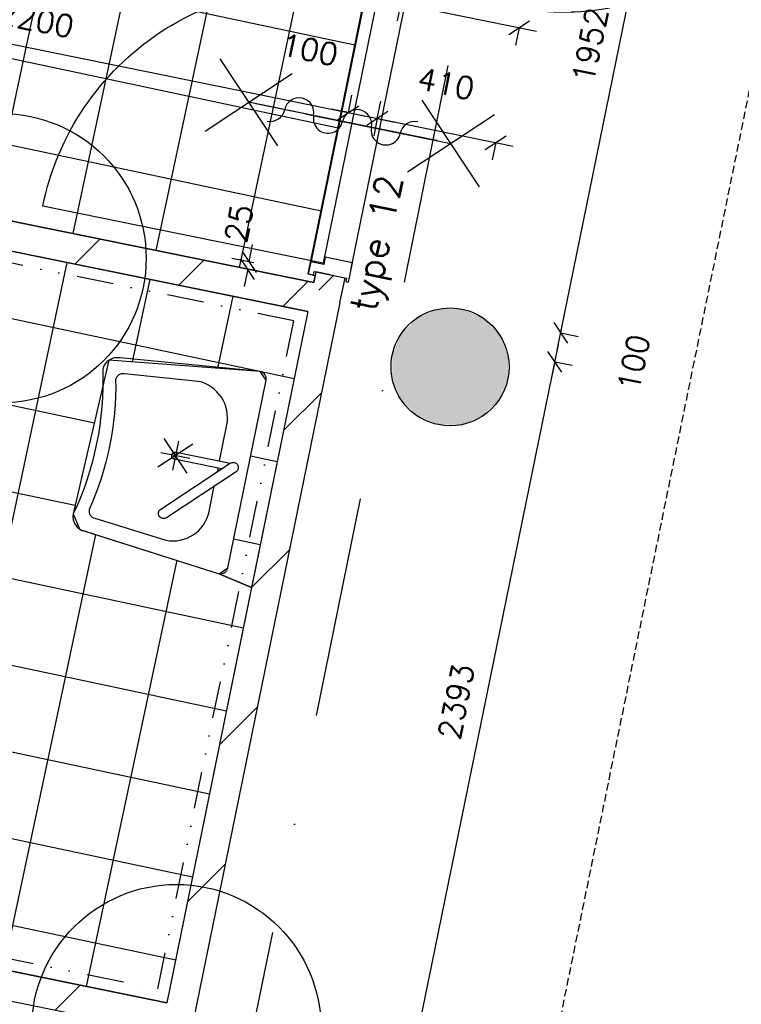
# Model space of a CAD drawing. Extents: x -29284 to 2055880, y -64816 to 121103.
# Tile 80 of 123: x 32941 to 35387, y 68861 to 72201. Entities that reach past the tile are written whole.
import ezdxf
from ezdxf.enums import TextEntityAlignment as Align

# ---------------------------------------------------------------- set-up
doc = ezdxf.new("R2010")
doc.units = 0
doc.header["$LTSCALE"] = 50
doc.header["$MEASUREMENT"] = 0
doc.header["$PDMODE"] = 3
doc.header["$PDSIZE"] = 0.1
for name, pattern in [('DASHDOT', [1, 0.5, -0.25, 0, -0.25]), ('DIVIDE', [1.25, 0.5, -0.25, 0, -0.25, 0, -0.25]), ('HIDDENX2', [0.75, 0.5, -0.25])]:
    doc.linetypes.add(name, pattern=pattern)
doc.layers.get('0').update_dxf_attribs({"linetype": 'CONTINUOUS'})
doc.layers.get('DEFPOINTS').update_dxf_attribs({"linetype": 'CONTINUOUS'})
for name, color, linetype in [('00', 7, 'CONTINUOUS'), ('_BRANDCOMPART', 6, 'DASHDOT'), ('_DETAILNUMMERS', 4, 'CONTINUOUS'), ('_DETAILNUMMERSTEKST', 4, 'CONTINUOUS'), ('A--A22--_F123-', 9, 'CONTINUOUS'), ('A--A28--_F12--', 7, 'CONTINUOUS'), ('A--L21--', 3, 'CONTINUOUS'), ('A--L22--', 3, 'CONTINUOUS'), ('A--L22--_F-2--', 7, 'CONTINUOUS'), ('A--L28--', 7, 'CONTINUOUS'), ('A--L28--_F12--', 7, 'CONTINUOUS'), ('A--L32--', 7, 'CONTINUOUS'), ('A--L32--_F-23-', 2, 'CONTINUOUS'), ('A--L32--_F123-', 1, 'CONTINUOUS'), ('A--L35A2_PLAFONDS', 1, 'HIDDENX2'), ('A--L65--', 7, 'CONTINUOUS'), ('A--L65--_F-23-', 7, 'CONTINUOUS'), ('A--L65--_F123-', 7, 'CONTINUOUS'), ('A--L74--', 7, 'CONTINUOUS'), ('A--L74--_F-23-', 7, 'CONTINUOUS'), ('A--M$1A-_F123-', 1, 'CONTINUOUS'), ('A--M1$A-_F123-', 1, 'CONTINUOUS'), ('tegels', 253, 'CONTINUOUS'), ('TEKST_KOZIJNMERK', 2, 'CONTINUOUS'), ('X--LR---_CP', 7, 'CONTINUOUS')]:
    doc.layers.add(name, color=color, linetype=linetype)
doc.styles.add('ALFA-0_25', font='ROMANS')
doc.styles.add('HIEMSTRA', font='romans.shx')
doc.dimstyles.new('STANDARD$0', dxfattribs={"dimscale": 30, "dimtxt": 2.5, "dimasz": 2, "dimexe": 2, "dimexo": 0, "dimgap": 2, "dimtad": 1, "dimdec": 0, "dimzin": 0, "dimdsep": 46, "dimtxsty": 'ALFA-0_25', "dimblk1": 'OBLIQUE', "dimblk2": 'OBLIQUE', "dimsah": 1, "dimcen": -3, "dimdle": 2, "dimclrd": 1, "dimclre": 1, "dimclrt": 2, "dimadec": 0, "dimazin": 0, "dimtfac": 0.666667, "dimtofl": 0, "dimtmove": 2, "dimatfit": 3, "dimldrblk": 'OBLIQUE', "dimfxl": 1, "dimtvp": 0.833333, "dimtolj": 1, "dimtzin": 0, "dimarcsym": 0})
pattern_1 = [(45, (-33976.65, -71250.63), (-212.132, 212.132), [])]

# ---------------------------------------------------------------- blocks, each defined once
blk = doc.blocks.new('*U1400')
at = {"layer": 'A--A22--_F123-', "linetype": 'Continuous'}
h = blk.add_hatch(dxfattribs=at)
h.set_pattern_fill('ALFALINE', color=256, scale=300, style=0)
h.set_pattern_definition(pattern_1)
h.paths.add_polyline_path([(0, 0), (49, -10), (-458.6, -2501.7), (-497.6, -2442.8), (-536.6, -2383.8), (-59, -39)])
at = {"layer": 'A--L22--_F-2--', "color": 3, "linetype": 'Continuous'}
for points in [[(49, -10), (49, -10), (-458.6, -2501.7), (-458.6, -2501.7)], [(-59, -39), (-59, -39), (-536.6, -2383.8), (-536.6, -2383.8)]]:
    blk.add_lwpolyline(points, dxfattribs=at)
blk = doc.blocks.new('S060204-')
at = {"layer": 'A--L65--_F-23-', "color": 255}
blk.add_circle((0, 0), 0.0123, dxfattribs=at)
at = {"layer": 'A--L65--_F123-', "color": 1, "linetype": 'Continuous'}
for points in [[(-1.25, 6.25), (1.25, 3.75)], [(1.25, 6.25), (-1.25, 3.75)], [(0, 0), (0, 5)]]:
    blk.add_lwpolyline(points, dxfattribs=at)
blk = doc.blocks.new('S060205A')
at = {"layer": 'A--L65--_F-23-', "color": 255}
blk.add_circle((0, -0.0123), 0.0123, dxfattribs=at)
at = {"layer": 'A--L65--_F123-', "color": 1, "linetype": 'Continuous'}
blk.add_lwpolyline([(0, -0.0123), (0, 6.2377)], dxfattribs=at)
for points in [[(-0.5, 5.7377, 0.41), (0, 5.2377)], [(0, 4.2377, 1), (0, 5.2377)], [(0, 4.2377, 1), (0, 3.2377)], [(0, 2.2377, 1), (0, 3.2377)], [(0, 2.2377, 1), (0, 1.2377)], [(0.5, 0.7377, 0.41), (0, 1.2377)]]:
    blk.add_lwpolyline(points, format="xyb", dxfattribs=at)
at = {"layer": 'A--L65--', "xscale": -1}
blk.add_blockref('S060204-', (0, 1.4877), dxfattribs=at)
blk.add_blockref('S060204-', (0, 1.4877), dxfattribs=at)
at = {"layer": 'A--L65--', "rotation": 180}
blk.add_blockref('S060204-', (0, 4.4877), dxfattribs=at)
blk.add_blockref('S060204-', (0, 4.4877), dxfattribs=at)
blk = doc.blocks.new('Q070093-')
at = {"layer": 'X--LR---_CP'}
for p in [(0, 0), (0, 0), (225, 0)]:
    blk.add_point(p, dxfattribs=at)
blk = doc.blocks.new('Q070094-')
at = {"layer": 'X--LR---_CP'}
for p in [(0, 0), (0, 0), (312.5, 0)]:
    blk.add_point(p, dxfattribs=at)
blk = doc.blocks.new('Q070055-')
at = {"layer": 'A--L74--_F-23-', "color": 1, "linetype": 'Continuous'}
for p, q in [((0, -100, -700), (12.5, -100, -700)), ((-62.5, -200, -700), (37.5, -300, -700)), ((-62.5, -300, -700), (37.5, -200, -700)), ((-12.5, -200, -700), (-12.5, -300, -700)), ((-62.5, -250, -700), (37.5, -250, -700))]:
    blk.add_line(p, q, dxfattribs=at)
at = {"layer": 'A--L74--_F-23-', "color": 1, "linetype": 'Continuous', "elevation": -700}
blk.add_lwpolyline([(250, -550, 0.41), (300, -500), (350, -25, 0.41), (325, 0), (-325, 0, 0.41), (-350, -25), (-300, -500, 0.41), (-250, -550, -0.12)], format="xyb", close=True, dxfattribs=at)
for points in [[(0, -37.5), (200, -237.5, -1), (175, -262.5), (-25, -62.5, -1), (0, -37.5)], [(0, -87.5), (0, -250, -1), (-25, -250), (-25, -62.5)], [(-25, -100), (-150, -100, 0.41), (-275, -225), (-250, -475, 0.41), (-225, -500, -0.11), (225, -500, 0.41), (250, -475), (275, -225, 0.41), (150, -100), (62.5, -100)]]:
    blk.add_lwpolyline(points, format="xyb", dxfattribs=at)
at = {"layer": 'A--L74--_F-23-', "color": 255}
blk.add_circle((0, 0), 0.0123, dxfattribs=at)
at = {"layer": 'A--L74--', "extrusion": (-0.707107, -0.707107, 0)}
blk.add_blockref('Q070094-', (17.7, -700, 35.4), dxfattribs=at)
at = {"layer": 'A--L74--', "extrusion": (-1, 0, 0)}
blk.add_blockref('Q070093-', (37.5, -700), dxfattribs=at)
blk = doc.blocks.new('*U1318')
at = {"layer": 'A--A22--_F123-', "linetype": 'Continuous'}
h = blk.add_hatch(dxfattribs=at)
h.set_pattern_fill('ALFALINE', color=256, scale=300, style=0)
h.set_pattern_definition(pattern_1)
h.paths.add_polyline_path([(0, 0), (-59, -39), (-1115.5, 176.2), (-1105.6, 225.2), (-1095.6, 274.2), (-39, 59)])
at = {"layer": 'A--L22--_F-2--', "color": 3, "linetype": 'Continuous'}
for points in [[(-39, 59), (-39, 59), (-1095.6, 274.2), (-1105.6, 225.2)], [(-59, -39), (-59, -39), (-1115.5, 176.2), (-1105.6, 225.2)]]:
    blk.add_lwpolyline(points, dxfattribs=at)
blk = doc.blocks.new('*U1317')
at = {"layer": 'A--A22--_F123-', "linetype": 'Continuous'}
h = blk.add_hatch(dxfattribs=at)
h.set_pattern_fill('ALFALINE', color=256, scale=300, style=0)
h.set_pattern_definition([(45, (-31225.4, -69266.94), (-212.132, 212.132), [])])
h.paths.add_polyline_path([(0, 0), (59, 39), (2214.6, -400.1), (2253.7, -459.1), (2292.7, -518), (-10.1, -49)])
at = {"layer": 'A--L22--_F-2--', "color": 3, "linetype": 'Continuous'}
for points in [[(59, 39), (59, 39), (2214.6, -400.1), (2214.6, -400.1)], [(-10.1, -49), (-10.1, -49), (2292.7, -518), (2292.7, -518)]]:
    blk.add_lwpolyline(points, dxfattribs=at)
blk = doc.blocks.new('Q020479-')
at = {"layer": 'A--A28--_F12--', "color": 8}
for points in [[(-200, 0), (-76.5, 184.8), (0, 200)], [(-200, 0), (0, 200), (76.5, 184.8)], [(-200, 0), (-141.4, 141.4), (-76.5, 184.8)], [(-200, 0), (76.5, 184.8), (141.4, 141.4)], [(-200, 0), (-184.8, 76.5), (-141.4, 141.4)], [(-200, 0), (141.4, 141.4), (184.8, 76.5)], [(-200, 0), (184.8, 76.5), (200, 0)], [(-200, 0), (200, 0), (184.8, -76.5)], [(-200, 0), (184.8, -76.5), (141.4, -141.4)], [(-200, 0), (141.4, -141.4), (76.5, -184.8)], [(-200, 0), (76.5, -184.8), (0, -200)], [(-200, 0), (0, -200), (-76.5, -184.8)], [(-200, 0), (-76.5, -184.8), (-141.4, -141.4)], [(-200, 0), (-141.4, -141.4), (-184.8, -76.5)]]:
    blk.add_solid(points, dxfattribs=at)
at = {"layer": 'A--L28--_F12--', "color": 3, "linetype": 'Continuous'}
blk.add_lwpolyline([(-200, 0, -1), (200, 0, -1), (-200, 0)], format="xyb", close=True, dxfattribs=at)
at = {"layer": 'X--LR---_CP'}
for p in [(0, 200), (200, 0), (200, 0)]:
    blk.add_point(p, dxfattribs=at)
blk = doc.blocks.new('_OBLIQUE')
at = {"color": 0, "linetype": 'ByBlock'}
blk.add_line((-0.5, -0.5), (0.5, 0.5), dxfattribs=at)
blk = doc.blocks.new('*D332')
at = {"layer": 'A--M$1A-_F123-', "color": 1, "linetype": 'Continuous', "lineweight": -2, "transparency": 16777216}
for p, q in [((31899.4, 72325.3), (31911.4, 72384.1)), ((31840.6, 72337.3), (34113.9, 71874.2)), ((34055.1, 71886.2), (34067.1, 71945))]:
    blk.add_line(p, q, dxfattribs=at)
at = {"layer": 'DEFPOINTS', "color": 0, "linetype": 'Continuous', "transparency": 16777216}
for p in [(31899.4, 72325.3), (34055.1, 71886.2), (34055.1, 71886.2)]:
    blk.add_point(p, dxfattribs=at)
at = {"layer": 'A--M$1A-_F123-', "color": 1, "linetype": 'Continuous', "lineweight": -2, "transparency": 16777216, "xscale": 60, "yscale": 60, "zscale": 60}
for p, rotation in [((31899.4, 72325.3), 168.4862903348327), ((34055.1, 71886.2), 348.4862903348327)]:
    blk.add_blockref('_OBLIQUE', p, dxfattribs=dict(at, rotation=rotation))
at = {"layer": 'A--M$1A-_F123-', "color": 2, "linetype": 'Continuous', "transparency": 16777216, "insert": (32996.7, 72201.3), "char_height": 75, "attachment_point": 5, "rotation": 348.4863, "style": 'ALFA-0_25'}
blk.add_mtext('\\A1;2200', dxfattribs=at)
blk = doc.blocks.new('*D347')
at = {"layer": 'A--M$1A-_F123-', "color": 1, "linetype": 'Continuous', "lineweight": -2, "transparency": 16777216}
for p, q in [((34265.5, 68637.5), (34767.1, 71099.8)), ((34755.1, 71041), (34813.9, 71029)), ((34277.5, 68696.2), (34336.3, 68684.3))]:
    blk.add_line(p, q, dxfattribs=at)
at = {"layer": 'DEFPOINTS', "color": 0, "linetype": 'Continuous', "transparency": 16777216}
for p in [(34755.1, 71041), (34755.1, 71041), (34277.5, 68696.2)]:
    blk.add_point(p, dxfattribs=at)
at = {"layer": 'A--M$1A-_F123-', "color": 1, "linetype": 'Continuous', "lineweight": -2, "transparency": 16777216, "xscale": 60, "yscale": 60, "zscale": 60}
for p, rotation in [((34755.1, 71041), 78.48629033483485), ((34277.5, 68696.2), 258.4862903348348)]:
    blk.add_blockref('_OBLIQUE', p, dxfattribs=dict(at, rotation=rotation))
at = {"layer": 'A--M$1A-_F123-', "color": 2, "linetype": 'Continuous', "transparency": 16777216, "insert": (34420.8, 69888.1), "char_height": 75, "attachment_point": 5, "rotation": 78.4863, "style": 'ALFA-0_25'}
blk.add_mtext('\\A1;2393', dxfattribs=at)
blk = doc.blocks.new('*D350')
at = {"layer": 'A--M$1A-_F123-', "color": 1, "linetype": 'Continuous', "lineweight": -2, "transparency": 16777216}
for p, q in [((34763.1, 71080.2), (35176.8, 73110.8)), ((35164.8, 73052.1), (35223.6, 73040.1)), ((34775.1, 71139), (34833.9, 71127))]:
    blk.add_line(p, q, dxfattribs=at)
at = {"layer": 'DEFPOINTS', "color": 0, "linetype": 'Continuous', "transparency": 16777216}
for p in [(35164.8, 73052.1), (35164.8, 73052.1), (34775.1, 71139)]:
    blk.add_point(p, dxfattribs=at)
at = {"layer": 'A--M$1A-_F123-', "color": 1, "linetype": 'Continuous', "lineweight": -2, "transparency": 16777216, "xscale": 60, "yscale": 60, "zscale": 60}
for p, rotation in [((35164.8, 73052.1), 78.48629032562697), ((34775.1, 71139), 258.486290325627)]:
    blk.add_blockref('_OBLIQUE', p, dxfattribs=dict(at, rotation=rotation))
at = {"layer": 'A--M$1A-_F123-', "color": 2, "linetype": 'Continuous', "transparency": 16777216, "insert": (34874.4, 72115), "char_height": 75, "attachment_point": 5, "rotation": 78.4863, "style": 'ALFA-0_25'}
blk.add_mtext('\\A1;1952', dxfattribs=at)
blk = doc.blocks.new('*D419')
at = {"layer": 'A--M$1A-_F123-', "color": 1, "linetype": 'Continuous', "lineweight": -2, "transparency": 16777216}
for p, q in [((34775.1, 71139), (34787.1, 71197.8)), ((34775.1, 71139), (34833.9, 71127)), ((34755.1, 71041), (34743.2, 70982.2)), ((34755.1, 71041), (34813.9, 71029))]:
    blk.add_line(p, q, dxfattribs=at)
at = {"layer": 'DEFPOINTS', "color": 0, "linetype": 'Continuous', "transparency": 16777216}
for p in [(34775.1, 71139), (34775.1, 71139), (34755.1, 71041)]:
    blk.add_point(p, dxfattribs=at)
at = {"layer": 'A--M$1A-_F123-', "color": 1, "linetype": 'Continuous', "lineweight": -2, "transparency": 16777216, "xscale": 60, "yscale": 60, "zscale": 60}
for p, rotation in [((34775.1, 71139), 258.4862903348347), ((34755.1, 71041), 78.48629033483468)]:
    blk.add_blockref('_OBLIQUE', p, dxfattribs=dict(at, rotation=rotation))
at = {"layer": 'A--M$1A-_F123-', "color": 2, "linetype": 'Continuous', "transparency": 16777216, "insert": (35022.3, 71037.6), "char_height": 75, "attachment_point": 5, "rotation": 78.4863, "style": 'ALFA-0_25'}
blk.add_mtext('\\A1;100', dxfattribs=at)
blk = doc.blocks.new('*D428')
at = {"layer": 'A--M$1A-_F123-', "color": 1, "linetype": 'Continuous', "lineweight": -2, "transparency": 16777216}
for p, q in [((34055.1, 71886.2), (34067.1, 71945)), ((34153.1, 71866.2), (34165.1, 71925)), ((34055.1, 71886.2), (33996.3, 71898.2)), ((34153.1, 71866.2), (34211.9, 71854.2))]:
    blk.add_line(p, q, dxfattribs=at)
at = {"layer": 'DEFPOINTS', "color": 0, "linetype": 'Continuous', "transparency": 16777216}
for p in [(34055.1, 71886.2), (34153.1, 71866.2), (34153.1, 71866.2)]:
    blk.add_point(p, dxfattribs=at)
at = {"layer": 'A--M$1A-_F123-', "color": 1, "linetype": 'Continuous', "lineweight": -2, "transparency": 16777216, "xscale": 60, "yscale": 60, "zscale": 60}
for p, rotation in [((34055.1, 71886.2), 348.4862903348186), ((34153.1, 71866.2), 168.4862903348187)]:
    blk.add_blockref('_OBLIQUE', p, dxfattribs=dict(at, rotation=rotation))
at = {"layer": 'A--M$1A-_F123-', "color": 2, "linetype": 'Continuous', "transparency": 16777216, "insert": (33924.3, 72099.9), "char_height": 75, "attachment_point": 5, "rotation": 348.4863, "style": 'ALFA-0_25'}
blk.add_mtext('\\A1;100', dxfattribs=at)
blk = doc.blocks.new('*D429')
at = {"layer": 'A--M$1A-_F123-', "color": 1, "linetype": 'Continuous', "lineweight": -2, "transparency": 16777216}
for p, q in [((34094.3, 71878.2), (34613.6, 71772.4)), ((34153.1, 71866.2), (34141.1, 71807.4)), ((34554.8, 71784.4), (34542.8, 71725.6))]:
    blk.add_line(p, q, dxfattribs=at)
at = {"layer": 'DEFPOINTS', "color": 0, "linetype": 'Continuous', "transparency": 16777216}
for p in [(34153.1, 71866.2), (34554.8, 71784.4), (34554.8, 71784.4)]:
    blk.add_point(p, dxfattribs=at)
at = {"layer": 'A--M$1A-_F123-', "color": 1, "linetype": 'Continuous', "lineweight": -2, "transparency": 16777216, "xscale": 60, "yscale": 60, "zscale": 60}
for p, rotation in [((34153.1, 71866.2), 168.4862903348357), ((34554.8, 71784.4), 348.4862903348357)]:
    blk.add_blockref('_OBLIQUE', p, dxfattribs=dict(at, rotation=rotation))
at = {"layer": 'A--M$1A-_F123-', "color": 2, "linetype": 'Continuous', "transparency": 16777216, "insert": (34386.4, 71984.5), "char_height": 75, "attachment_point": 5, "rotation": 348.4863, "style": 'ALFA-0_25'}
blk.add_mtext('\\A1;410', dxfattribs=at)
blk = doc.blocks.new('*U1254')
at = {"layer": 'A--A22--_F123-', "linetype": 'Continuous'}
h = blk.add_hatch(dxfattribs=at)
h.set_pattern_fill('ALFALINE', color=256, scale=300, style=0)
h.set_pattern_definition([(45, (-33994.02, -71335.88), (-212.132, 212.132), [])])
h.paths.add_polyline_path([(0, 0), (49, -10), (31.6, -95.2), (-17.4, -85.2), (-56.4, -26.3), (-49, 10)])
at = {"layer": 'A--L22--_F-2--', "color": 3, "linetype": 'Continuous'}
for points in [[(0, 0), (-49, 10), (-56.4, -26.3), (-56.4, -26.3)], [(0, 0), (49, -10), (31.6, -95.2), (31.6, -95.2)]]:
    blk.add_lwpolyline(points, dxfattribs=at)
blk = doc.blocks.new('*D447')
at = {"layer": 'A--M$1A-_F123-', "color": 1, "linetype": 'Continuous', "lineweight": -2, "transparency": 16777216}
for p, q in [((34173.7, 72267.9), (34693, 72162.1)), ((34232.5, 72255.9), (34220.5, 72197.1)), ((34634.2, 72174.1), (34622.2, 72115.3))]:
    blk.add_line(p, q, dxfattribs=at)
at = {"layer": 'DEFPOINTS', "color": 0, "linetype": 'Continuous', "transparency": 16777216}
for p in [(34232.5, 72255.9), (34634.2, 72174.1), (34634.2, 72174.1)]:
    blk.add_point(p, dxfattribs=at)
at = {"layer": 'A--M$1A-_F123-', "color": 1, "linetype": 'Continuous', "lineweight": -2, "transparency": 16777216, "xscale": 60, "yscale": 60, "zscale": 60}
for p, rotation in [((34232.5, 72255.9), 168.4862903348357), ((34634.2, 72174.1), 348.4862903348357)]:
    blk.add_blockref('_OBLIQUE', p, dxfattribs=dict(at, rotation=rotation))
at = {"layer": 'A--M$1A-_F123-', "color": 2, "linetype": 'Continuous', "transparency": 16777216, "insert": (34465.8, 72374.2), "char_height": 75, "attachment_point": 5, "rotation": 348.4863, "style": 'ALFA-0_25'}
blk.add_mtext('\\A1;410', dxfattribs=at)
blk = doc.blocks.new('Q0340081')
at = {"layer": 'A--L32--_F123-', "color": 2, "linetype": 'Continuous'}
blk.add_lwpolyline([(0, 0), (0, -40), (926.12, -40), (923.12, 0), (0, 0)], close=True, dxfattribs=at)
at = {"layer": 'A--L32--_F123-', "color": 1, "linetype": 'Continuous'}
blk.add_lwpolyline([(0, -40), (0, -970, 0.4142136), (930, -40)], format="xyb", dxfattribs=at)
blk = doc.blocks.new('dr_930type12')
at = {"layer": 'A--L32--_F123-'}
for p, q in [((962, 74), (1890, 74)), ((1025, 28.8), (1823, 28.7))]:
    blk.add_line(p, q, dxfattribs=at)
at = {"layer": 'A--L32--_F123-', "color": 1}
blk.add_line((30, -65), (1833.3, -65), dxfattribs=at)
at = {"layer": 'A--L32--_F123-'}
for points in [[(-12, -56), (-12, -65), (55, -65), (55, 28.8), (30, 28.8), (30, 74), (-12, 74), (-12, 56), (0, 56), (0, -56), (-12, -56)], [(937, -65), (1023, -65), (1025, -65), (1025, 28.8), (1025, 28.8), (1000, 28.8), (1000, 72), (998, 74), (962, 74), (960, 72), (960, 28.8), (937, 28.8), (935, 28.8), (935, -65)], [(1890, -56), (1890, -65), (1823, -65), (1823, 28.8), (1848, 28.8), (1848, 74), (1890, 74), (1890, 56), (1878, 56), (1878, -56), (1890, -56)]]:
    blk.add_lwpolyline(points, close=True, dxfattribs=at)
at = {"layer": 'A--L32--', "linetype": 'Continuous', "xscale": -1, "rotation": 180}
blk.add_blockref('Q0340081', (33.4, 31.8), dxfattribs=at)
blk = doc.blocks.new('dr_2x930type5br')
at = {"layer": 'A--L32--_F-23-'}
for points in [[(-1962.6, 392.6), (-1966.2, 375), (-1900.6, 361.6), (-1891.6, 405.7), (-1916.1, 410.7), (-1897.3, 502.8), (-1938.5, 511.2), (-1942.1, 493.6), (-1930.3, 491.2), (-1950.9, 390.2), (-1962.6, 392.6)], [(-19.5, -3.2), (-23.1, -20.8), (-88.8, -7.4), (-79.8, 36.7), (-55.3, 31.7), (-36.5, 123.8), (4.6, 115.4), (1, 97.8), (-10.7, 100.2), (-31.3, -0.8), (-19.5, -3.2)]]:
    blk.add_lwpolyline(points, close=True, dxfattribs=at)
blk.add_lwpolyline([(-1897.3, 502.8), (-1851.3, 493.4), (-1860.3, 448.9), (-1882.6, 453.4), (-1891.6, 405.7)], dxfattribs=at)
at = {"layer": 'A--L32--_F123-'}
for p, q in [((-1866, 496.4), (-36.5, 123.8)), ((-1915.3, 364.6), (-88.8, -7.4))]:
    blk.add_line(p, q, dxfattribs=at)
at = {"layer": 'A--L32--', "linetype": 'Continuous', "extrusion": (0, 0, -1), "xscale": -1, "zscale": -1, "rotation": 191.5137096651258}
blk.add_blockref('Q0340081', (60.1, 35.2), dxfattribs=at)
at = {"layer": 'A--L32--', "linetype": 'Continuous', "rotation": 348.4862903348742}
blk.add_blockref('Q0340081', (-1877, 450.2), dxfattribs=at)
at = {"layer": 'A--L65--', "xscale": 99.99999999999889, "yscale": 100, "zscale": 2, "rotation": 168.4862903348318}
for p in [(-1373.5, 761.2), (-441.5, 571.3)]:
    blk.add_blockref('S060205A', p, dxfattribs=at)
blk = doc.blocks.new('*D695')
at = {"layer": 'A--M1$A-_F123-', "color": 1, "lineweight": -2, "transparency": 16777216}
for p, q in [((33718.7, 71379.7), (33730.6, 71438.5)), ((33734.2, 71376.6), (33659.9, 71391.7)), ((33729.2, 71352.1), (33654.9, 71367.2)), ((33713.7, 71355.2), (33701.7, 71296.4))]:
    blk.add_line(p, q, dxfattribs=at)
at = {"layer": 'DEFPOINTS', "color": 0, "transparency": 16777216}
for p in [(33734.2, 71376.6), (33713.7, 71355.2), (33729.2, 71352.1)]:
    blk.add_point(p, dxfattribs=at)
at = {"layer": 'A--M1$A-_F123-', "color": 1, "lineweight": -2, "transparency": 16777216, "xscale": 60, "yscale": 60, "zscale": 60}
for p, rotation in [((33718.7, 71379.7), 258.486290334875), ((33713.7, 71355.2), 78.48629033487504)]:
    blk.add_blockref('_OBLIQUE', p, dxfattribs=dict(at, rotation=rotation))
at = {"layer": 'A--M1$A-_F123-', "color": 2, "transparency": 16777216, "insert": (33684.1, 71510.5), "char_height": 75, "attachment_point": 5, "rotation": 78.4863, "style": 'ALFA-0_25'}
blk.add_mtext('\\A1;25', dxfattribs=at)
blk = doc.blocks.new('DETAILNR')
at = {"layer": '_DETAILNUMMERS'}
blk.add_circle((32.9, -23.2), 490.7, dxfattribs=at)
at = {"layer": 'X--LR---_CP'}
blk.add_point((0, 0), dxfattribs=at)
at = {"layer": '_DETAILNUMMERSTEKST', "style": 'ALFA-0_25'}
blk.add_attdef('DETAILNR', text='', height=200, rotation=90, dxfattribs=at).set_placement((-618.4, 223.8), align=Align.RIGHT)

msp = doc.modelspace()

# ---------------------------------------------------------------- hatches: boundary and pattern name
at = {"layer": 'tegels', "linetype": 'Continuous'}
h = msp.add_hatch(dxfattribs=at)
h.set_pattern_fill('NET', color=256, scale=2300, angle=348, style=0)
h.paths.add_polyline_path([(27866.2, 74394.6), (27843.9, 74285), (27861.6, 74281.4), (27655.2, 73268.2), (27637.5, 73271.8), (27504.7, 72620), (27528.9, 72615.1), (27533.3, 72634.8), (28497.5, 72438.4), (28493.4, 72418.6), (29496.6, 72214.2), (29502.5, 72234.6), (30466.7, 72038.1), (30462.5, 72017.6), (31781.7, 71748.8), (31785.3, 71766.5), (31850.9, 71753.1), (31822.2, 71612), (32800.5, 71412.7), (32829.2, 71553.8), (32896.4, 71540.1), (32892.8, 71522.4), (33937.6, 71309.6), (33942.3, 71332.6), (33919.1, 71338.9), (34303, 73223.5), (34195, 73245.5), (34189.8, 73225.1), (33176.6, 73431.5), (33180.8, 73452.1), (33000.9, 73488.7), (32974.2, 73357.4)])
h = msp.add_hatch(dxfattribs=at)
h.set_pattern_fill('NET', color=256, scale=2300, angle=348, style=0)
h.paths.add_polyline_path([(31750.5, 71585.8), (32857.7, 71360.2), (32870.5, 71412.7), (32872.9, 71424.4), (33917.7, 71211.6), (33727, 70275.3), (33616.7, 70322.2), (33646.2, 70341.7), (33776, 70978.6), (33756.5, 71008.1), (33243.5, 71046.5), (33122.3, 70525), (33144.9, 70472.6), (33616.7, 70322.2), (33727, 70275.3), (33440, 68866.8), (32725.4, 69012.4), (32744.4, 69031.8), (32874.9, 69668.5), (32855.4, 69698), (32825.9, 69678.6), (32695.4, 69041.8), (32705.3, 69016.5), (32562.2, 69051.1), (32593, 69164.9), (32573.6, 69194.4), (32402.1, 69229.5), (32422.2, 69327.5), (32495.7, 69312.4), (32570.7, 69327.2), (32613.7, 69390.3), (32663.9, 69635.2), (32634.6, 69786), (32508.2, 69871.3), (32352.3, 69838.5), (32272.1, 69715.5), (32221.9, 69470.6), (32236.6, 69395.6), (32299.8, 69352.6), (32373.2, 69337.5), (32353.2, 69239.6), (32328.7, 69244.6), (32260.5, 69335.1), (32236, 69340.1), (32230.9, 69315.6), (32269.9, 69256.6), (32163, 69271), (32152.2, 69255.2), (32127.6, 69134.2), (31988.3, 69162.6), (32009.7, 69182.4), (32140.2, 69819.1), (32120.7, 69848.6), (32091.2, 69829.2), (31956.7, 69169), (31284.4, 69305.9)])

# ---------------------------------------------------------------- linework, layer by layer
at = {"layer": '_BRANDCOMPART', "ltscale": 30}
msp.add_lwpolyline([(22124.7, 69129.2), (30199.2, 67484.5), (30509.9, 69010), (33649.7, 68370.4), (34564.5, 72888.1), (36329.5, 72548.6), (36335.9, 67455.7)], dxfattribs=at)
at = {"layer": 'A--L35A2_PLAFONDS'}
msp.add_lwpolyline([(35586.8, 72808), (30995.3, 50267.6), (32170.2, 50267.6, -0.150834), (33241.7, 40007.3), (36654.5, 40007.3), (36654.5, 57571.9, -0.343583), (38654.6, 60311.8), (38654.9, 65437.6), (36637.5, 65007.7), (36637.5, 72593.9)], format="xyb", close=True, dxfattribs=at)
at = {"layer": 'tegels', "linetype": 'Continuous'}
for points in [[(29502.5, 72234.6), (30466.7, 72038.1), (30462.5, 72017.6), (31781.7, 71748.8), (31785.3, 71766.5), (31850.9, 71753.1), (31822.2, 71612), (32800.5, 71412.7), (32829.2, 71553.8), (32896.4, 71540.1), (32892.8, 71522.4), (33937.6, 71309.6), (33942.3, 71332.6), (33919.1, 71338.9), (34303, 73223.5), (34195, 73245.5), (34189.8, 73225.1), (33176.6, 73431.5), (33180.8, 73452.1), (33000.9, 73488.7), (32974.2, 73357.4), (27866.2, 74394.6)], [(32872.9, 71424.4), (33917.7, 71211.6), (33727, 70275.3), (33616.7, 70322.2), (33646.2, 70341.7), (33776, 70978.6), (33756.5, 71008.1), (33243.5, 71046.5), (33122.3, 70525), (33144.9, 70472.6), (33616.7, 70322.2), (33727, 70275.3), (33440, 68866.8), (32725.4, 69012.4)]]:
    msp.add_lwpolyline(points, dxfattribs=at)
at = {"layer": 'tegels', "color": 3, "linetype": 'DIVIDE', "ltscale": 5}
msp.add_lwpolyline([(31797.7, 71617), (31331.6, 69337.2), (33408.8, 68914), (33870.5, 71180.4), (32864.9, 71385.2)], dxfattribs=at)
at = {"layer": 'X--LR---_CP', "linetype": 'Continuous'}
msp.add_point((34073.8, 71373.4), dxfattribs=at)

# ---------------------------------------------------------------- block references
at = {"layer": '00'}
ref = msp.add_blockref('DETAILNR', (32855.6, 71359.4), dxfattribs=dict(at, rotation=90))
ref.add_attrib('DETAILNR', 'ih11Aa', dxfattribs={"layer": '_DETAILNUMMERSTEKST', "height": 200, "rotation": 90, "style": 'ALFA-0_25'}).set_placement((32838.6, 70849.2), align=Align.RIGHT)
ref = msp.add_blockref('DETAILNR', (33448.9, 68744.5), dxfattribs=dict(at, rotation=90))
ref.add_attrib('DETAILNR', 'ih10c', dxfattribs={"layer": '_DETAILNUMMERSTEKST', "height": 200, "rotation": 90, "style": 'ALFA-0_25'}).set_placement((33916.8, 68304.2), align=Align.RIGHT)
at = {"layer": 'A--L21--', "linetype": 'Continuous'}
msp.add_blockref('*U1317', (31225.4, 69266.9), dxfattribs=at)
at = {"layer": 'A--L22--'}
for name in ['*U1318', '*U1400']:
    msp.add_blockref(name, (33976.7, 71250.6), dxfattribs=at)
at = {"layer": 'A--L22--', "linetype": 'Continuous'}
msp.add_blockref('*U1254', (33994, 71335.9), dxfattribs=at)
at = {"layer": 'A--L28--', "linetype": 'Continuous', "rotation": 78.48629033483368}
msp.add_blockref('Q020479-', (34399.9, 71023.7), dxfattribs=at)
at = {"layer": 'A--L32--_F123-'}
msp.add_blockref('dr_2x930type5br', (36664.5, 72746.5), dxfattribs=at)
at = {"layer": 'A--L32--_F123-', "rotation": 78.48699999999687}
msp.add_blockref('dr_930type12', (33994, 71335.9), dxfattribs=at)
at = {"layer": 'A--L65--', "xscale": 100, "yscale": 100, "zscale": 2, "rotation": 78.48629033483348}
msp.add_blockref('S060205A', (34352.5, 71791.7), dxfattribs=at)
at = {"layer": 'A--L74--', "rotation": 258.4862903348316}
msp.add_blockref('Q070055-', (33711.1, 70660.2), dxfattribs=at)

# ---------------------------------------------------------------- texts
at = {"layer": 'TEKST_KOZIJNMERK', "style": 'HIEMSTRA'}
msp.add_text('type 12', height=90, rotation=78.486, dxfattribs=at).set_placement((34147.3, 71206.1))

# ---------------------------------------------------------------- dimensions: what is measured, and where the dimension line sits
at = {"layer": 'A--M$1A-_F123-', "linetype": 'Continuous'}
for p1, p2, picture, middle in [((34775.1, 71139), (35164.8, 73052.1), '*D350', (34874.4, 72115)), ((31899.4, 72325.3), (34055.1, 71886.2), '*D332', (32996.7, 72201.3)), ((34755.1, 71041), (34775.1, 71139), '*D419', (35022.3, 71037.6)), ((34277.5, 68696.2), (34755.1, 71041), '*D347', (34420.8, 69888.1))]:
    dim = msp.add_aligned_dim(p1=p1, p2=p2, distance=0, dimstyle='STANDARD$0', dxfattribs=at)
    dim.commit()
    dim.dimension.update_dxf_attribs({"geometry": picture, "text_midpoint": middle})
for base, p1, p2, picture, middle in [((34634.2, 72174.1), (34232.5, 72255.9), (34634.2, 72174.1), '*D447', (34465.8, 72374.2)), ((34153.1, 71866.2), (34055.1, 71886.2), (34153.1, 71866.2), '*D428', (33924.3, 72099.9)), ((34554.8, 71784.4), (34153.1, 71866.2), (34554.8, 71784.4), '*D429', (34386.4, 71984.5))]:
    dim = msp.add_linear_dim(base=base, p1=p1, p2=p2, angle=348.4863, dimstyle='STANDARD$0', dxfattribs=at)
    dim.commit()
    dim.dimension.update_dxf_attribs({"geometry": picture, "text_midpoint": middle, "dimtype": 161})
at = {"layer": 'A--M1$A-_F123-'}
dim = msp.add_linear_dim(base=(33713.7, 71355.2), p1=(33734.2, 71376.6), p2=(33729.2, 71352.1), angle=258.4863, dimstyle='STANDARD$0', dxfattribs=at)
dim.commit()
dim.dimension.update_dxf_attribs({"geometry": '*D695', "text_midpoint": (33684.1, 71510.5), "dimtype": 161})

doc.saveas('drawing.dxf')
